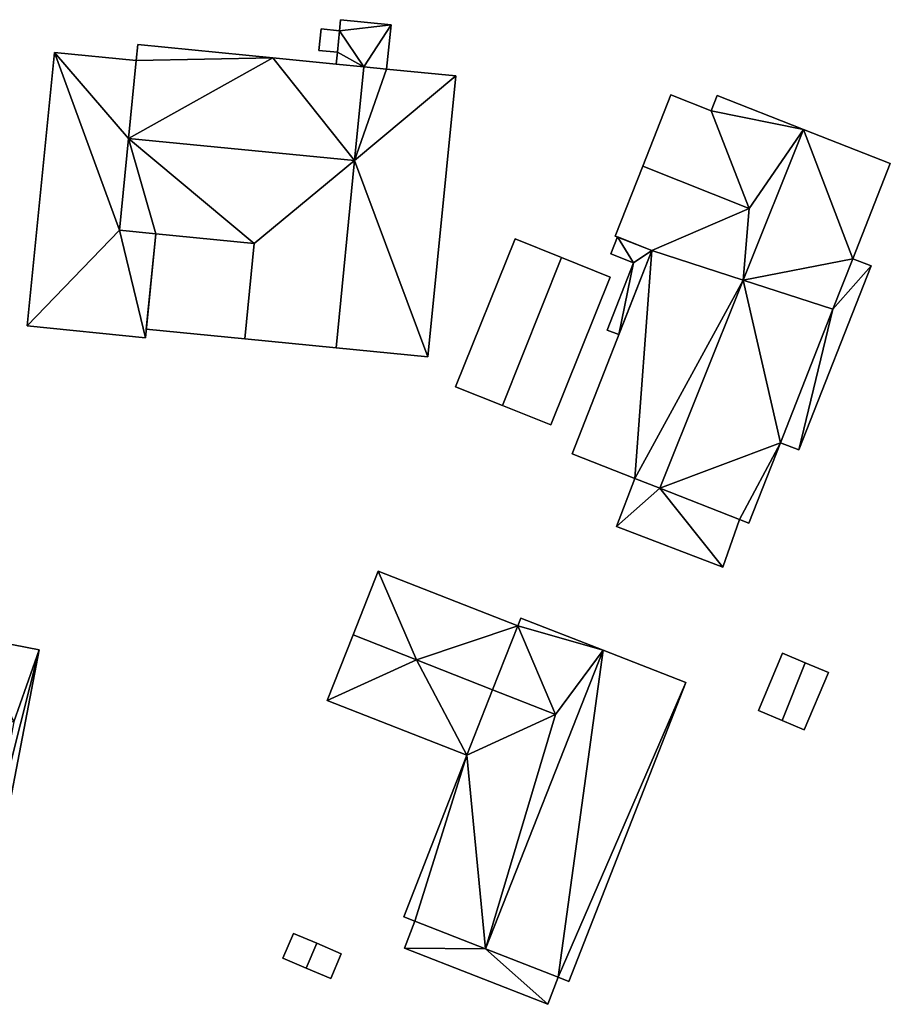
# Model space of a CAD drawing. Header units: inches. Extents: x 92376 to 92599, y 1600251 to 1600367.
# Tile 9 of 9: x 92552 to 92599, y 1600303 to 1600356. Entities that reach past the tile are written whole.
import ezdxf

# ---------------------------------------------------------------- set-up
doc = ezdxf.new("R2010")
doc.units = ezdxf.units.IN
doc.header["$MEASUREMENT"] = 0
doc.layers.add('Bygning', color=10, linetype='Continuous')

msp = doc.modelspace()

# ---------------------------------------------------------------- linework, layer by layer
at = {"layer": 'Bygning', "color": 74, "true_color": 0x55aa00}
for points in [[(92568.344, 1600354.379, 111.41), (92568.461, 1600355.537, 111.41), (92568.461, 1600355.537, 111), (92568.344, 1600354.379, 111)], [(92569.331, 1600354.286, 112.59), (92569.447, 1600355.444, 112.59), (92568.461, 1600355.537, 111.41), (92568.344, 1600354.379, 111.41)], [(92569.331, 1600354.286, 112.59), (92569.447, 1600355.444, 112.59), (92568.461, 1600355.537, 111.41), (92568.344, 1600354.379, 111.41)], [(92568.461, 1600355.537, 111.41), (92569.447, 1600355.444, 112.59), (92569.447, 1600355.444, 111), (92568.461, 1600355.537, 111)], [(92569.447, 1600355.444, 114.816), (92569.503, 1600356.033, 114.69), (92569.503, 1600356.033, 110.959), (92569.447, 1600355.444, 111)], [(92569.503, 1600356.033, 114.69), (92572.208, 1600355.76, 114.69), (92572.208, 1600355.76, 110.742), (92569.503, 1600356.033, 110.959)], [(92572.208, 1600355.76, 114.69), (92571.973, 1600353.384, 115.18), (92571.973, 1600353.384, 111), (92572.208, 1600355.76, 110.742)], [(92569.331, 1600354.286, 115.063), (92569.447, 1600355.444, 114.816), (92569.447, 1600355.444, 111), (92569.331, 1600354.286, 111)], [(92569.447, 1600355.444, 112.59), (92569.331, 1600354.286, 112.59), (92569.331, 1600354.286, 111), (92569.447, 1600355.444, 111)], [(92558.545, 1600353.838, 115.01), (92558.635, 1600354.706, 114.59), (92558.635, 1600354.706, 111.307), (92558.545, 1600353.838, 111.269)], [(92558.635, 1600354.706, 114.59), (92565.873, 1600353.987, 114.59), (92565.873, 1600353.987, 111), (92558.635, 1600354.706, 111.307)], [(92552.709, 1600339.616, 111.89), (92554.162, 1600354.271, 111.93), (92554.162, 1600354.271, 111.8), (92552.709, 1600339.616, 109.462)], [(92554.162, 1600354.271, 111.93), (92558.545, 1600353.838, 111.86), (92558.545, 1600353.838, 111.269), (92554.162, 1600354.271, 111.8)], [(92565.873, 1600353.987, 114.59), (92569.267, 1600353.647, 116.27), (92569.267, 1600353.647, 111), (92565.873, 1600353.987, 111)], [(92570.257, 1600348.481, 117.01), (92570.755, 1600353.502, 117.01), (92569.267, 1600353.647, 116.27), (92565.873, 1600353.987, 114.59)], [(92570.257, 1600348.481, 117.01), (92570.755, 1600353.502, 117.01), (92569.267, 1600353.647, 116.27), (92565.873, 1600353.987, 114.59)], [(92569.331, 1600354.286, 112.59), (92568.344, 1600354.379, 111.41), (92568.344, 1600354.379, 111), (92569.331, 1600354.286, 111)], [(92569.267, 1600353.647, 115.2), (92569.331, 1600354.286, 115.063), (92569.331, 1600354.286, 111), (92569.267, 1600353.647, 111)], [(92558.136, 1600349.665, 117.01), (92558.545, 1600353.838, 115.01), (92558.545, 1600353.838, 111.86), (92558.136, 1600349.665, 111.846)], [(92569.267, 1600353.647, 116.27), (92570.755, 1600353.502, 117.01), (92570.755, 1600353.502, 115.189), (92569.267, 1600353.647, 115.2)], [(92570.755, 1600353.502, 117.01), (92571.973, 1600353.384, 116.41), (92571.973, 1600353.384, 115.18), (92570.755, 1600353.502, 115.189)], [(92571.973, 1600353.384, 116.41), (92575.676, 1600353.017, 114.59), (92575.676, 1600353.017, 110.784), (92571.973, 1600353.384, 111)], [(92575.676, 1600353.017, 114.59), (92574.173, 1600337.953, 114.59), (92574.173, 1600337.953, 109.637), (92575.676, 1600353.017, 110.784)], [(92585.709, 1600348.189, 114.84), (92587.2, 1600352.007, 112.87), (92587.2, 1600352.007, 109.534), (92585.709, 1600348.189, 109.63)], [(92589.371, 1600351.145, 112.87), (92587.2, 1600352.007, 112.87), (92585.709, 1600348.189, 114.84), (92591.4, 1600345.914, 114.84)], [(92589.371, 1600351.145, 112.87), (92587.2, 1600352.007, 112.87), (92585.709, 1600348.189, 114.84), (92591.4, 1600345.914, 114.84)], [(92587.2, 1600352.007, 112.87), (92589.371, 1600351.145, 112.87), (92589.371, 1600351.145, 109.437), (92587.2, 1600352.007, 109.534)], [(92589.371, 1600351.145, 112.87), (92589.69, 1600351.968, 112.87), (92589.69, 1600351.968, 109.414), (92589.371, 1600351.145, 109.437)], [(92589.69, 1600351.968, 112.87), (92594.321, 1600350.149, 115.43), (92594.321, 1600350.149, 109.144), (92589.69, 1600351.968, 109.414)], [(92594.321, 1600350.149, 115.43), (92598.971, 1600348.319, 112.86), (92598.971, 1600348.319, 108.854), (92594.321, 1600350.149, 109.144)], [(92557.652, 1600344.754, 114.59), (92558.136, 1600349.665, 117.01), (92558.136, 1600349.665, 111.846), (92557.652, 1600344.754, 111.83)], [(92570.257, 1600348.481, 117.01), (92564.879, 1600344.034, 114.59), (92564.369, 1600338.922, 114.59), (92569.271, 1600338.438, 117.01)], [(92570.257, 1600348.481, 117.01), (92564.879, 1600344.034, 114.59), (92564.369, 1600338.922, 114.59), (92569.271, 1600338.438, 117.01)], [(92584.221, 1600344.432, 112.87), (92585.709, 1600348.189, 114.84), (92585.709, 1600348.189, 109.63), (92584.221, 1600344.432, 109.636)], [(92585.709, 1600348.189, 114.84), (92584.221, 1600344.432, 112.87), (92586.194, 1600343.655, 112.87), (92591.4, 1600345.914, 114.84)], [(92585.709, 1600348.189, 114.84), (92584.221, 1600344.432, 112.87), (92586.194, 1600343.655, 112.87), (92591.4, 1600345.914, 114.84)], [(92598.971, 1600348.319, 112.86), (92596.962, 1600343.222, 112.86), (92596.962, 1600343.222, 108.576), (92598.971, 1600348.319, 108.854)], [(92559.598, 1600344.558, 114.59), (92557.652, 1600344.754, 114.59), (92557.652, 1600344.754, 111.83), (92559.598, 1600344.558, 111.83)], [(92559.598, 1600344.558, 111.83), (92559.048, 1600338.987, 111.83), (92559.048, 1600338.987, 109.688), (92559.598, 1600344.558, 109.998)], [(92559.088, 1600339.436, 112.19), (92559.598, 1600344.558, 112.19), (92559.598, 1600344.558, 112.94), (92559.088, 1600339.436, 112.94)], [(92559.088, 1600339.436, 112.19), (92559.598, 1600344.558, 112.19), (92559.598, 1600344.558, 112.94), (92559.088, 1600339.436, 112.94)], [(92564.369, 1600338.922, 112.19), (92564.879, 1600344.034, 112.19), (92559.598, 1600344.558, 112.19), (92559.088, 1600339.436, 112.19)], [(92564.369, 1600338.922, 112.19), (92564.879, 1600344.034, 112.19), (92559.598, 1600344.558, 112.19), (92559.088, 1600339.436, 112.19)], [(92564.879, 1600344.034, 114.59), (92559.598, 1600344.558, 114.59), (92559.598, 1600344.558, 109.998), (92564.879, 1600344.034, 109.824)], [(92559.598, 1600344.558, 112.19), (92564.879, 1600344.034, 112.19), (92564.879, 1600344.034, 112.94), (92559.598, 1600344.558, 112.94)], [(92559.598, 1600344.558, 112.19), (92564.879, 1600344.034, 112.19), (92564.879, 1600344.034, 112.94), (92559.598, 1600344.558, 112.94)], [(92564.369, 1600338.922, 114.59), (92564.879, 1600344.034, 114.59), (92564.879, 1600344.034, 109.824), (92564.369, 1600338.922, 109.387)], [(92564.879, 1600344.034, 112.19), (92564.369, 1600338.922, 112.19), (92564.369, 1600338.922, 112.94), (92564.879, 1600344.034, 112.94)], [(92564.879, 1600344.034, 112.19), (92564.369, 1600338.922, 112.19), (92564.369, 1600338.922, 112.94), (92564.879, 1600344.034, 112.94)], [(92575.667, 1600336.357, 111.8), (92578.854, 1600344.277, 111.8), (92578.854, 1600344.277, 110.054), (92575.667, 1600336.357, 109.357)], [(92581.352, 1600343.278, 113.11), (92578.854, 1600344.277, 111.8), (92575.667, 1600336.357, 111.8), (92578.174, 1600335.347, 113.11)], [(92581.352, 1600343.278, 113.11), (92578.854, 1600344.277, 111.8), (92575.667, 1600336.357, 111.8), (92578.174, 1600335.347, 113.11)], [(92578.854, 1600344.277, 111.8), (92581.352, 1600343.278, 113.11), (92581.352, 1600343.278, 109.869), (92578.854, 1600344.277, 110.054)], [(92583.988, 1600343.476, 110.32), (92584.34, 1600344.389, 110.32), (92584.34, 1600344.389, 109.628), (92583.988, 1600343.476, 109.674)], [(92586.194, 1600343.655, 112.87), (92584.221, 1600344.432, 112.87), (92584.221, 1600344.432, 109.636), (92586.194, 1600343.655, 109.51)], [(92584.34, 1600344.389, 110.32), (92586.194, 1600343.655, 110.32), (92586.194, 1600343.655, 109.51), (92584.34, 1600344.389, 109.628)], [(92581.916, 1600332.768, 112.86), (92586.194, 1600343.655, 112.87), (92586.194, 1600343.655, 109.51), (92581.916, 1600332.768, 109.364)], [(92585.208, 1600342.997, 110.32), (92583.988, 1600343.476, 110.32), (92583.988, 1600343.476, 109.674), (92585.208, 1600342.997, 109.594)], [(92586.194, 1600343.655, 110.32), (92584.427, 1600339.153, 109.47), (92584.427, 1600339.153, 108.47), (92586.194, 1600343.655, 109.51)], [(92578.174, 1600335.347, 113.11), (92580.772, 1600334.306, 111.8), (92583.959, 1600342.226, 111.8), (92581.352, 1600343.278, 113.11)], [(92578.174, 1600335.347, 113.11), (92580.772, 1600334.306, 111.8), (92583.959, 1600342.226, 111.8), (92581.352, 1600343.278, 113.11)], [(92581.352, 1600343.278, 113.11), (92583.959, 1600342.226, 111.8), (92583.959, 1600342.226, 109.671), (92581.352, 1600343.278, 109.869)], [(92583.793, 1600339.398, 109.47), (92585.208, 1600342.997, 110.32), (92585.208, 1600342.997, 109.594), (92583.793, 1600339.398, 108.47)], [(92596.962, 1600343.222, 112.86), (92595.896, 1600340.516, 112.86), (92595.896, 1600340.516, 108.576), (92596.962, 1600343.222, 108.576)], [(92596.962, 1600343.222, 110.52), (92597.942, 1600342.84, 110.52), (92597.942, 1600342.84, 111.27), (92596.962, 1600343.222, 111.27)], [(92596.962, 1600343.222, 110.52), (92597.942, 1600342.84, 110.52), (92597.942, 1600342.84, 111.27), (92596.962, 1600343.222, 111.27)], [(92597.942, 1600342.84, 110.52), (92594.059, 1600332.974, 110.52), (92594.059, 1600332.974, 111.27), (92597.942, 1600342.84, 111.27)], [(92597.942, 1600342.84, 110.52), (92594.059, 1600332.974, 110.52), (92594.059, 1600332.974, 111.27), (92597.942, 1600342.84, 111.27)], [(92583.959, 1600342.226, 111.8), (92580.772, 1600334.306, 111.8), (92580.772, 1600334.306, 109.42), (92583.959, 1600342.226, 109.671)], [(92595.896, 1600340.516, 112.86), (92593.08, 1600333.357, 112.86), (92593.08, 1600333.357, 108.654), (92595.896, 1600340.516, 108.576)], [(92559.048, 1600338.987, 111.83), (92552.709, 1600339.616, 111.89), (92552.709, 1600339.616, 109.462), (92559.048, 1600338.987, 109.688)], [(92564.369, 1600338.922, 112.19), (92559.088, 1600339.436, 112.19), (92559.088, 1600339.436, 112.94), (92564.369, 1600338.922, 112.94)], [(92564.369, 1600338.922, 112.19), (92559.088, 1600339.436, 112.19), (92559.088, 1600339.436, 112.94), (92564.369, 1600338.922, 112.94)], [(92584.427, 1600339.153, 109.47), (92583.793, 1600339.398, 109.47), (92583.793, 1600339.398, 108.47), (92584.427, 1600339.153, 108.47)], [(92569.271, 1600338.438, 117.01), (92564.369, 1600338.922, 114.59), (92564.369, 1600338.922, 109.387), (92569.271, 1600338.438, 109.487)], [(92574.173, 1600337.953, 114.59), (92569.271, 1600338.438, 117.01), (92569.271, 1600338.438, 109.487), (92574.173, 1600337.953, 109.637)], [(92578.174, 1600335.347, 113.11), (92575.667, 1600336.357, 111.8), (92575.667, 1600336.357, 109.357), (92578.174, 1600335.347, 109.347)], [(92580.772, 1600334.306, 111.8), (92578.174, 1600335.347, 113.11), (92578.174, 1600335.347, 109.347), (92580.772, 1600334.306, 109.42)], [(92593.08, 1600333.357, 112.86), (92591.385, 1600329.044, 112.86), (92591.385, 1600329.044, 108.731), (92593.08, 1600333.357, 108.654)], [(92594.059, 1600332.974, 110.52), (92593.08, 1600333.357, 110.52), (92593.08, 1600333.357, 111.27), (92594.059, 1600332.974, 111.27)], [(92594.059, 1600332.974, 110.52), (92593.08, 1600333.357, 110.52), (92593.08, 1600333.357, 111.27), (92594.059, 1600332.974, 111.27)], [(92585.277, 1600331.446, 114.697), (92581.916, 1600332.768, 112.86), (92581.916, 1600332.768, 109.364), (92585.277, 1600331.446, 109.192)], [(92584.297, 1600328.87, 110.185), (92585.277, 1600331.446, 110.185), (92585.277, 1600331.446, 110.935), (92584.297, 1600328.87, 110.935)], [(92584.297, 1600328.87, 110.185), (92585.277, 1600331.446, 110.185), (92585.277, 1600331.446, 110.935), (92584.297, 1600328.87, 110.935)], [(92586.616, 1600330.917, 115.43), (92585.277, 1600331.446, 114.697), (92585.277, 1600331.446, 109.192), (92586.616, 1600330.917, 109.149)], [(92590.89, 1600329.238, 113.127), (92586.616, 1600330.917, 115.43), (92586.616, 1600330.917, 109.149), (92590.89, 1600329.238, 108.833)], [(92590.89, 1600329.238, 110.185), (92589.989, 1600326.686, 110.185), (92589.989, 1600326.686, 110.935), (92590.89, 1600329.238, 110.935)], [(92590.89, 1600329.238, 110.185), (92589.989, 1600326.686, 110.185), (92589.989, 1600326.686, 110.935), (92590.89, 1600329.238, 110.935)], [(92591.385, 1600329.044, 112.86), (92590.89, 1600329.238, 113.127), (92590.89, 1600329.238, 108.833), (92591.385, 1600329.044, 108.731)], [(92589.989, 1600326.686, 110.185), (92584.297, 1600328.87, 110.185), (92584.297, 1600328.87, 110.935), (92589.989, 1600326.686, 110.935)], [(92589.989, 1600326.686, 110.185), (92584.297, 1600328.87, 110.185), (92584.297, 1600328.87, 110.935), (92589.989, 1600326.686, 110.935)], [(92570.172, 1600323.057, 112.96), (92571.513, 1600326.478, 111.02), (92571.513, 1600326.478, 108.811), (92570.172, 1600323.057, 108.453)], [(92571.513, 1600326.478, 111.02), (92579.009, 1600323.541, 111.07), (92579.009, 1600323.541, 108.009), (92571.513, 1600326.478, 108.811)], [(92579.009, 1600323.541, 111.07), (92579.169, 1600323.957, 111.07), (92579.169, 1600323.957, 108.086), (92579.009, 1600323.541, 108.009)], [(92579.169, 1600323.957, 111.07), (92583.581, 1600322.233, 113.54), (92583.581, 1600322.233, 107.312), (92579.169, 1600323.957, 108.086)], [(92579.009, 1600323.541, 111.07), (92577.655, 1600320.109, 112.96), (92581.029, 1600318.78, 112.96)], [(92579.009, 1600323.541, 111.07), (92577.655, 1600320.109, 112.96), (92581.029, 1600318.78, 112.96)], [(92549.846, 1600322.932, 116.72), (92553.353, 1600322.25, 113.45), (92553.353, 1600322.25, 109.508), (92549.846, 1600322.932, 110)], [(92568.789, 1600319.537, 111.02), (92570.172, 1600323.057, 112.96), (92570.172, 1600323.057, 108.453), (92568.789, 1600319.537, 108.124)], [(92553.353, 1600322.25, 113.45), (92550.631, 1600308.165, 113.45), (92550.631, 1600308.165, 109.636), (92553.353, 1600322.25, 109.508)], [(92583.581, 1600322.233, 113.54), (92588.003, 1600320.498, 111.07), (92588.003, 1600320.498, 106.02), (92583.581, 1600322.233, 107.312)], [(92591.901, 1600319.006, 107.89), (92593.193, 1600322.068, 107.89), (92593.193, 1600322.068, 106.284), (92591.901, 1600319.006, 105.732)], [(92594.402, 1600321.559, 108.44), (92593.193, 1600322.068, 107.89), (92591.901, 1600319.006, 107.89), (92593.179, 1600318.466, 108.44)], [(92594.402, 1600321.559, 108.44), (92593.193, 1600322.068, 107.89), (92591.901, 1600319.006, 107.89), (92593.179, 1600318.466, 108.44)], [(92593.193, 1600322.068, 107.89), (92594.402, 1600321.559, 108.44), (92594.402, 1600321.559, 106.04), (92593.193, 1600322.068, 106.284)], [(92593.179, 1600318.466, 108.44), (92594.358, 1600317.968, 107.89), (92595.65, 1600321.03, 107.89), (92594.402, 1600321.559, 108.44)], [(92593.179, 1600318.466, 108.44), (92594.358, 1600317.968, 107.89), (92595.65, 1600321.03, 107.89), (92594.402, 1600321.559, 108.44)], [(92594.402, 1600321.559, 108.44), (92595.65, 1600321.03, 107.89), (92595.65, 1600321.03, 105.836), (92594.402, 1600321.559, 106.04)], [(92595.65, 1600321.03, 107.89), (92594.358, 1600317.968, 107.89), (92594.358, 1600317.968, 105.601), (92595.65, 1600321.03, 105.836)], [(92588.003, 1600320.498, 111.07), (92581.734, 1600304.475, 111.07), (92581.734, 1600304.475, 105.976), (92588.003, 1600320.498, 106.02)], [(92577.655, 1600320.109, 112.96), (92576.275, 1600316.611, 111.02), (92581.029, 1600318.78, 112.96)], [(92577.655, 1600320.109, 112.96), (92576.275, 1600316.611, 111.02), (92581.029, 1600318.78, 112.96)], [(92576.275, 1600316.611, 111.02), (92568.789, 1600319.537, 111.02), (92568.789, 1600319.537, 108.124), (92576.275, 1600316.611, 107.461)], [(92593.179, 1600318.466, 108.44), (92591.901, 1600319.006, 107.89), (92591.901, 1600319.006, 105.732), (92593.179, 1600318.466, 105.664)], [(92594.358, 1600317.968, 107.89), (92593.179, 1600318.466, 108.44), (92593.179, 1600318.466, 105.664), (92594.358, 1600317.968, 105.601)], [(92572.89, 1600307.934, 111.07), (92576.275, 1600316.611, 111.02), (92576.275, 1600316.611, 107.461), (92572.89, 1600307.934, 107.25)], [(92573.485, 1600307.7, 111.41), (92572.89, 1600307.934, 111.07), (92572.89, 1600307.934, 107.25), (92573.485, 1600307.7, 107.207)], [(92572.921, 1600306.262, 109.11), (92573.485, 1600307.7, 109.11), (92573.485, 1600307.7, 107.207), (92572.921, 1600306.262, 107.187)], [(92572.921, 1600306.262, 108.67), (92573.485, 1600307.7, 108.67), (92573.485, 1600307.7, 107.207), (92572.921, 1600306.262, 107.187)], [(92572.921, 1600306.262, 108.67), (92573.485, 1600307.7, 108.67), (92573.485, 1600307.7, 109.42), (92572.921, 1600306.262, 109.42)], [(92572.921, 1600306.262, 108.67), (92573.485, 1600307.7, 108.67), (92573.485, 1600307.7, 109.42), (92572.921, 1600306.262, 109.42)], [(92577.263, 1600306.222, 113.54), (92573.485, 1600307.7, 111.41), (92573.485, 1600307.7, 108.67), (92577.263, 1600306.222, 108.67)], [(92566.414, 1600305.724, 108.85), (92566.976, 1600307.052, 108.85), (92566.976, 1600307.052, 107.6), (92566.414, 1600305.724, 107.568)], [(92568.224, 1600306.523, 109.23), (92566.976, 1600307.052, 108.85), (92566.414, 1600305.724, 108.85), (92567.662, 1600305.195, 109.23)], [(92568.224, 1600306.523, 109.23), (92566.976, 1600307.052, 108.85), (92566.414, 1600305.724, 108.85), (92567.662, 1600305.195, 109.23)], [(92566.976, 1600307.052, 108.85), (92568.224, 1600306.523, 109.23), (92568.224, 1600306.523, 107.461), (92566.976, 1600307.052, 107.6)], [(92567.662, 1600305.195, 109.23), (92568.98, 1600304.634, 108.85), (92569.542, 1600305.961, 108.85), (92568.224, 1600306.523, 109.23)], [(92567.662, 1600305.195, 109.23), (92568.98, 1600304.634, 108.85), (92569.542, 1600305.961, 108.85), (92568.224, 1600306.523, 109.23)], [(92568.224, 1600306.523, 109.23), (92569.542, 1600305.961, 108.85), (92569.542, 1600305.961, 107.344), (92568.224, 1600306.523, 107.461)], [(92569.542, 1600305.961, 108.85), (92568.98, 1600304.634, 108.85), (92568.98, 1600304.634, 107.324), (92569.542, 1600305.961, 107.344)], [(92580.605, 1600303.251, 109.15), (92572.921, 1600306.262, 109.11), (92572.921, 1600306.262, 107.187), (92580.605, 1600303.251, 106.157)], [(92580.605, 1600303.251, 108.67), (92572.921, 1600306.262, 108.67), (92572.921, 1600306.262, 107.187), (92580.605, 1600303.251, 106.157)], [(92580.605, 1600303.251, 108.67), (92572.921, 1600306.262, 108.67), (92572.921, 1600306.262, 109.42), (92580.605, 1600303.251, 109.42)], [(92580.605, 1600303.251, 108.67), (92572.921, 1600306.262, 108.67), (92572.921, 1600306.262, 109.42), (92580.605, 1600303.251, 109.42)], [(92581.169, 1600304.699, 111.38), (92577.263, 1600306.222, 113.54), (92577.263, 1600306.222, 108.67), (92581.169, 1600304.699, 108.67)], [(92567.662, 1600305.195, 109.23), (92566.414, 1600305.724, 108.85), (92566.414, 1600305.724, 107.568), (92567.662, 1600305.195, 107.471)], [(92568.98, 1600304.634, 108.85), (92567.662, 1600305.195, 109.23), (92567.662, 1600305.195, 107.471), (92568.98, 1600304.634, 107.324)], [(92581.169, 1600304.699, 108.67), (92580.605, 1600303.251, 108.67), (92580.605, 1600303.251, 106.157), (92581.169, 1600304.699, 106.053)], [(92581.169, 1600304.699, 109.15), (92580.605, 1600303.251, 109.15), (92580.605, 1600303.251, 106.157), (92581.169, 1600304.699, 106.053)], [(92581.169, 1600304.699, 108.67), (92580.605, 1600303.251, 108.67), (92580.605, 1600303.251, 109.42), (92581.169, 1600304.699, 109.42)], [(92581.169, 1600304.699, 108.67), (92580.605, 1600303.251, 108.67), (92580.605, 1600303.251, 109.42), (92581.169, 1600304.699, 109.42)], [(92581.734, 1600304.475, 111.07), (92581.169, 1600304.699, 111.38), (92581.169, 1600304.699, 106.053), (92581.734, 1600304.475, 105.976)]]:
    msp.add_3dface(points, dxfattribs=at)

# ---------------------------------------------------------------- meshes
mesh = msp.add_polyface(dxfattribs=at)
corners = [(92569.267, 1600353.647, 115.2), (92570.755, 1600353.502, 115.189), (92569.331, 1600354.286, 115.063), (92571.973, 1600353.384, 115.18), (92572.208, 1600355.76, 114.69), (92569.447, 1600355.444, 114.816), (92569.503, 1600356.033, 114.69)]
mesh.append_faces([[corners[k] for k in face] for face in [(5, 1, 4), (5, 2, 1), (5, 4, 6), (1, 3, 4), (0, 1, 2)]])
mesh = msp.add_polyface(dxfattribs=at)
corners = [(92569.267, 1600353.647, 115.2), (92570.755, 1600353.502, 115.189), (92569.331, 1600354.286, 115.063), (92571.973, 1600353.384, 115.18), (92572.208, 1600355.76, 114.69), (92569.447, 1600355.444, 114.816), (92569.503, 1600356.033, 114.69)]
mesh.append_faces([[corners[k] for k in face] for face in [(5, 1, 4), (5, 2, 1), (5, 4, 6), (1, 3, 4), (0, 1, 2)]])
mesh = msp.add_polyface(dxfattribs=at)
corners = [(92570.257, 1600348.481, 117.01), (92565.873, 1600353.987, 114.59), (92558.136, 1600349.665, 117.01), (92558.545, 1600353.838, 115.01), (92558.635, 1600354.706, 114.59)]
mesh.append_faces([[corners[k] for k in face] for face in [(1, 4, 3), (2, 1, 3), (0, 1, 2)]])
mesh = msp.add_polyface(dxfattribs=at)
corners = [(92570.257, 1600348.481, 117.01), (92565.873, 1600353.987, 114.59), (92558.136, 1600349.665, 117.01), (92558.545, 1600353.838, 115.01), (92558.635, 1600354.706, 114.59)]
mesh.append_faces([[corners[k] for k in face] for face in [(1, 4, 3), (2, 1, 3), (0, 1, 2)]])
mesh = msp.add_polyface(dxfattribs=at)
corners = [(92557.652, 1600344.754, 111.83), (92559.048, 1600338.987, 111.83), (92559.598, 1600344.558, 111.83), (92552.709, 1600339.616, 111.89), (92558.545, 1600353.838, 111.86), (92554.162, 1600354.271, 111.93), (92558.136, 1600349.665, 111.846)]
mesh.append_faces([[corners[k] for k in face] for face in [(6, 5, 0), (5, 3, 0), (4, 5, 6), (1, 0, 3), (0, 1, 2)]])
mesh = msp.add_polyface(dxfattribs=at)
corners = [(92557.652, 1600344.754, 111.83), (92559.048, 1600338.987, 111.83), (92559.598, 1600344.558, 111.83), (92552.709, 1600339.616, 111.89), (92558.545, 1600353.838, 111.86), (92554.162, 1600354.271, 111.93), (92558.136, 1600349.665, 111.846)]
mesh.append_faces([[corners[k] for k in face] for face in [(6, 5, 0), (5, 3, 0), (4, 5, 6), (1, 0, 3), (0, 1, 2)]])
mesh = msp.add_polyface(dxfattribs=at)
corners = [(92570.755, 1600353.502, 117.01), (92570.257, 1600348.481, 117.01), (92571.973, 1600353.384, 116.41), (92569.271, 1600338.438, 117.01), (92574.173, 1600337.953, 114.59), (92575.676, 1600353.017, 114.59)]
mesh.append_faces([[corners[k] for k in face] for face in [(5, 1, 4), (2, 1, 5), (1, 3, 4), (0, 1, 2)]])
mesh = msp.add_polyface(dxfattribs=at)
corners = [(92570.755, 1600353.502, 117.01), (92570.257, 1600348.481, 117.01), (92571.973, 1600353.384, 116.41), (92569.271, 1600338.438, 117.01), (92574.173, 1600337.953, 114.59), (92575.676, 1600353.017, 114.59)]
mesh.append_faces([[corners[k] for k in face] for face in [(5, 1, 4), (2, 1, 5), (1, 3, 4), (0, 1, 2)]])
mesh = msp.add_polyface(dxfattribs=at)
corners = [(92589.69, 1600351.968, 112.87), (92589.371, 1600351.145, 112.87), (92594.321, 1600350.149, 115.43), (92591.4, 1600345.914, 114.84), (92591.085, 1600342.072, 115.43), (92586.194, 1600343.655, 112.87)]
mesh.append_faces([[corners[k] for k in face] for face in [(1, 3, 2), (3, 5, 4), (2, 3, 4), (0, 1, 2)]])
mesh = msp.add_polyface(dxfattribs=at)
corners = [(92589.69, 1600351.968, 112.87), (92589.371, 1600351.145, 112.87), (92594.321, 1600350.149, 115.43), (92591.4, 1600345.914, 114.84), (92591.085, 1600342.072, 115.43), (92586.194, 1600343.655, 112.87)]
mesh.append_faces([[corners[k] for k in face] for face in [(1, 3, 2), (3, 5, 4), (2, 3, 4), (0, 1, 2)]])
mesh = msp.add_polyface(dxfattribs=at)
corners = [(92596.962, 1600343.222, 112.86), (92594.321, 1600350.149, 115.43), (92591.085, 1600342.072, 115.43), (92595.896, 1600340.516, 112.86), (92598.971, 1600348.319, 112.86)]
mesh.append_faces([[corners[k] for k in face] for face in [(4, 1, 0), (2, 3, 0), (0, 1, 2)]])
mesh = msp.add_polyface(dxfattribs=at)
corners = [(92596.962, 1600343.222, 112.86), (92594.321, 1600350.149, 115.43), (92591.085, 1600342.072, 115.43), (92595.896, 1600340.516, 112.86), (92598.971, 1600348.319, 112.86)]
mesh.append_faces([[corners[k] for k in face] for face in [(4, 1, 0), (2, 3, 0), (0, 1, 2)]])
mesh = msp.add_polyface(dxfattribs=at)
corners = [(92570.257, 1600348.481, 117.01), (92558.136, 1600349.665, 117.01), (92564.879, 1600344.034, 114.59), (92559.598, 1600344.558, 114.59), (92557.652, 1600344.754, 114.59)]
mesh.append_faces([[corners[k] for k in face] for face in [(1, 4, 3), (2, 1, 3), (0, 1, 2)]])
mesh = msp.add_polyface(dxfattribs=at)
corners = [(92570.257, 1600348.481, 117.01), (92558.136, 1600349.665, 117.01), (92564.879, 1600344.034, 114.59), (92559.598, 1600344.558, 114.59), (92557.652, 1600344.754, 114.59)]
mesh.append_faces([[corners[k] for k in face] for face in [(1, 4, 3), (2, 1, 3), (0, 1, 2)]])
mesh = msp.add_polyface(dxfattribs=at)
corners = [(92584.34, 1600344.389, 110.32), (92585.208, 1600342.997, 110.32), (92586.194, 1600343.655, 110.32), (92584.427, 1600339.153, 109.47), (92583.988, 1600343.476, 110.32), (92583.793, 1600339.398, 109.47)]
mesh.append_faces([[corners[k] for k in face] for face in [(3, 1, 5), (0, 4, 1), (2, 1, 3), (0, 1, 2)]])
mesh = msp.add_polyface(dxfattribs=at)
corners = [(92584.34, 1600344.389, 110.32), (92585.208, 1600342.997, 110.32), (92586.194, 1600343.655, 110.32), (92584.427, 1600339.153, 109.47), (92583.988, 1600343.476, 110.32), (92583.793, 1600339.398, 109.47)]
mesh.append_faces([[corners[k] for k in face] for face in [(3, 1, 5), (0, 4, 1), (2, 1, 3), (0, 1, 2)]])
mesh = msp.add_polyface(dxfattribs=at)
corners = [(92586.616, 1600330.917, 115.43), (92591.085, 1600342.072, 115.43), (92585.277, 1600331.446, 114.697), (92586.194, 1600343.655, 112.87), (92581.916, 1600332.768, 112.86)]
mesh.append_faces([[corners[k] for k in face] for face in [(2, 1, 3), (2, 3, 4), (0, 1, 2)]])
mesh = msp.add_polyface(dxfattribs=at)
corners = [(92586.616, 1600330.917, 115.43), (92591.085, 1600342.072, 115.43), (92585.277, 1600331.446, 114.697), (92586.194, 1600343.655, 112.87), (92581.916, 1600332.768, 112.86)]
mesh.append_faces([[corners[k] for k in face] for face in [(2, 1, 3), (2, 3, 4), (0, 1, 2)]])
mesh = msp.add_polyface(dxfattribs=at)
corners = [(92594.059, 1600332.974, 110.52), (92597.942, 1600342.84, 110.52), (92595.896, 1600340.516, 110.52), (92593.08, 1600333.357, 110.52), (92596.962, 1600343.222, 110.52)]
mesh.append_faces([[corners[k] for k in face] for face in [(1, 4, 2), (0, 2, 3), (0, 1, 2)]])
mesh = msp.add_polyface(dxfattribs=at)
corners = [(92594.059, 1600332.974, 110.52), (92597.942, 1600342.84, 110.52), (92595.896, 1600340.516, 110.52), (92593.08, 1600333.357, 110.52), (92596.962, 1600343.222, 110.52)]
mesh.append_faces([[corners[k] for k in face] for face in [(1, 4, 2), (0, 2, 3), (0, 1, 2)]])
mesh = msp.add_polyface(dxfattribs=at)
corners = [(92595.896, 1600340.516, 112.86), (92591.085, 1600342.072, 115.43), (92593.08, 1600333.357, 112.86), (92586.616, 1600330.917, 115.43), (92590.89, 1600329.238, 113.127), (92591.385, 1600329.044, 112.86)]
mesh.append_faces([[corners[k] for k in face] for face in [(2, 3, 4), (2, 4, 5), (1, 3, 2), (0, 1, 2)]])
mesh = msp.add_polyface(dxfattribs=at)
corners = [(92595.896, 1600340.516, 112.86), (92591.085, 1600342.072, 115.43), (92593.08, 1600333.357, 112.86), (92586.616, 1600330.917, 115.43), (92590.89, 1600329.238, 113.127), (92591.385, 1600329.044, 112.86)]
mesh.append_faces([[corners[k] for k in face] for face in [(2, 3, 4), (2, 4, 5), (1, 3, 2), (0, 1, 2)]])
mesh = msp.add_polyface(dxfattribs=at)
corners = [(92589.989, 1600326.686, 110.185), (92586.616, 1600330.917, 110.185), (92584.297, 1600328.87, 110.185), (92585.277, 1600331.446, 110.185), (92590.89, 1600329.238, 110.185)]
mesh.append_faces([[corners[k] for k in face] for face in [(4, 1, 0), (2, 1, 3), (0, 1, 2)]])
mesh = msp.add_polyface(dxfattribs=at)
corners = [(92589.989, 1600326.686, 110.185), (92586.616, 1600330.917, 110.185), (92584.297, 1600328.87, 110.185), (92585.277, 1600331.446, 110.185), (92590.89, 1600329.238, 110.185)]
mesh.append_faces([[corners[k] for k in face] for face in [(4, 1, 0), (2, 1, 3), (0, 1, 2)]])
mesh = msp.add_polyface(dxfattribs=at)
corners = [(92570.172, 1600323.057, 112.96), (92573.573, 1600321.716, 112.96), (92571.513, 1600326.478, 111.02), (92579.009, 1600323.541, 111.07), (92577.655, 1600320.109, 112.96)]
mesh.append_faces([[corners[k] for k in face] for face in [(1, 4, 3), (2, 1, 3), (0, 1, 2)]])
mesh = msp.add_polyface(dxfattribs=at)
corners = [(92570.172, 1600323.057, 112.96), (92573.573, 1600321.716, 112.96), (92571.513, 1600326.478, 111.02), (92579.009, 1600323.541, 111.07), (92577.655, 1600320.109, 112.96)]
mesh.append_faces([[corners[k] for k in face] for face in [(1, 4, 3), (2, 1, 3), (0, 1, 2)]])
mesh = msp.add_polyface(dxfattribs=at)
corners = [(92573.485, 1600307.7, 111.41), (92577.263, 1600306.222, 113.54), (92576.275, 1600316.611, 111.02), (92572.89, 1600307.934, 111.07), (92583.581, 1600322.233, 113.54), (92581.029, 1600318.78, 112.96), (92579.169, 1600323.957, 111.07), (92579.009, 1600323.541, 111.07)]
mesh.append_faces([[corners[k] for k in face] for face in [(2, 1, 5), (5, 4, 7), (4, 6, 7), (1, 4, 5), (3, 0, 2), (0, 1, 2)]])
mesh = msp.add_polyface(dxfattribs=at)
corners = [(92573.485, 1600307.7, 111.41), (92577.263, 1600306.222, 113.54), (92576.275, 1600316.611, 111.02), (92572.89, 1600307.934, 111.07), (92583.581, 1600322.233, 113.54), (92581.029, 1600318.78, 112.96), (92579.169, 1600323.957, 111.07), (92579.009, 1600323.541, 111.07)]
mesh.append_faces([[corners[k] for k in face] for face in [(2, 1, 5), (5, 4, 7), (4, 6, 7), (1, 4, 5), (3, 0, 2), (0, 1, 2)]])
mesh = msp.add_polyface(dxfattribs=at)
corners = [(92549.846, 1600322.932, 116.72), (92547.936, 1600321.686, 117.86), (92547.469, 1600319.276, 117.86), (92553.353, 1600322.25, 113.45), (92551.992, 1600318.399, 114.013), (92550.807, 1600312.263, 114.004), (92550.631, 1600308.165, 113.45), (92547.115, 1600308.848, 116.72), (92546.281, 1600313.141, 117.86), (92545.808, 1600310.72, 117.86)]
mesh.append_faces([[corners[k] for k in face] for face in [(3, 4, 5), (5, 8, 7), (0, 2, 4), (5, 7, 6), (7, 8, 9), (3, 5, 6), (3, 0, 4), (0, 1, 2)]])
mesh = msp.add_polyface(dxfattribs=at)
corners = [(92549.846, 1600322.932, 116.72), (92547.936, 1600321.686, 117.86), (92547.469, 1600319.276, 117.86), (92553.353, 1600322.25, 113.45), (92551.992, 1600318.399, 114.013), (92550.807, 1600312.263, 114.004), (92550.631, 1600308.165, 113.45), (92547.115, 1600308.848, 116.72), (92546.281, 1600313.141, 117.86), (92545.808, 1600310.72, 117.86)]
mesh.append_faces([[corners[k] for k in face] for face in [(3, 4, 5), (5, 8, 7), (0, 2, 4), (5, 7, 6), (7, 8, 9), (3, 5, 6), (3, 0, 4), (0, 1, 2)]])
mesh = msp.add_polyface(dxfattribs=at)
corners = [(92577.655, 1600320.109, 112.96), (92573.573, 1600321.716, 112.96), (92576.275, 1600316.611, 111.02), (92568.789, 1600319.537, 111.02), (92570.172, 1600323.057, 112.96)]
mesh.append_faces([[corners[k] for k in face] for face in [(1, 4, 3), (1, 3, 2), (0, 1, 2)]])
mesh = msp.add_polyface(dxfattribs=at)
corners = [(92577.655, 1600320.109, 112.96), (92573.573, 1600321.716, 112.96), (92576.275, 1600316.611, 111.02), (92568.789, 1600319.537, 111.02), (92570.172, 1600323.057, 112.96)]
mesh.append_faces([[corners[k] for k in face] for face in [(1, 4, 3), (1, 3, 2), (0, 1, 2)]])
mesh = msp.add_polyface(dxfattribs=at)
corners = [(92583.581, 1600322.233, 113.54), (92581.169, 1600304.699, 111.38), (92588.003, 1600320.498, 111.07), (92581.734, 1600304.475, 111.07), (92577.263, 1600306.222, 113.54)]
mesh.append_faces([[corners[k] for k in face] for face in [(4, 1, 0), (2, 1, 3), (0, 1, 2)]])
mesh = msp.add_polyface(dxfattribs=at)
corners = [(92583.581, 1600322.233, 113.54), (92581.169, 1600304.699, 111.38), (92588.003, 1600320.498, 111.07), (92581.734, 1600304.475, 111.07), (92577.263, 1600306.222, 113.54)]
mesh.append_faces([[corners[k] for k in face] for face in [(4, 1, 0), (2, 1, 3), (0, 1, 2)]])
mesh = msp.add_polyface(dxfattribs=at)
corners = [(92581.169, 1600304.699, 109.15), (92577.263, 1600306.222, 109.13), (92580.605, 1600303.251, 109.15), (92572.921, 1600306.262, 109.11), (92573.485, 1600307.7, 109.11)]
mesh.append_faces([[corners[k] for k in face] for face in [(1, 4, 3), (2, 1, 3), (0, 1, 2)]])
mesh = msp.add_polyface(dxfattribs=at)
corners = [(92581.169, 1600304.699, 109.15), (92577.263, 1600306.222, 109.13), (92580.605, 1600303.251, 109.15), (92572.921, 1600306.262, 109.11), (92573.485, 1600307.7, 109.11)]
mesh.append_faces([[corners[k] for k in face] for face in [(1, 4, 3), (2, 1, 3), (0, 1, 2)]])
mesh = msp.add_polyface(dxfattribs=at)
corners = [(92580.605, 1600303.251, 108.67), (92577.263, 1600306.222, 108.67), (92572.921, 1600306.262, 108.67), (92573.485, 1600307.7, 108.67), (92581.169, 1600304.699, 108.67)]
mesh.append_faces([[corners[k] for k in face] for face in [(4, 1, 0), (2, 1, 3), (0, 1, 2)]])
mesh = msp.add_polyface(dxfattribs=at)
corners = [(92580.605, 1600303.251, 108.67), (92577.263, 1600306.222, 108.67), (92572.921, 1600306.262, 108.67), (92573.485, 1600307.7, 108.67), (92581.169, 1600304.699, 108.67)]
mesh.append_faces([[corners[k] for k in face] for face in [(4, 1, 0), (2, 1, 3), (0, 1, 2)]])

doc.saveas('drawing.dxf')
